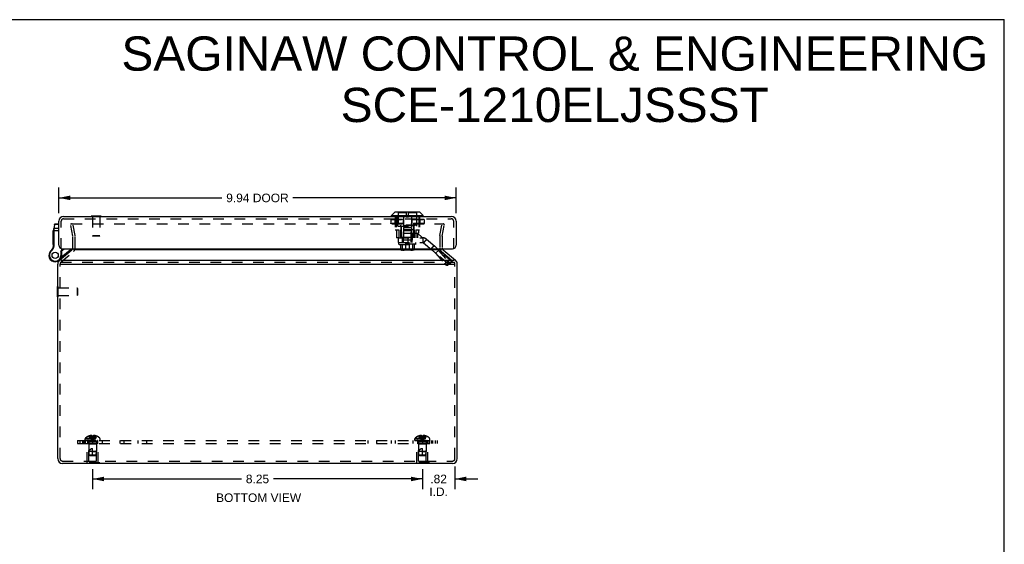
# Model space of a CAD drawing. Header units: inches. Extents: x 0 to 48.6, y 0 to 31.4.
# Tile 11 of 11: x 23.9 to 48.6, y 18.3 to 31.4. Entities that reach past the tile are written whole.
import ezdxf

# ---------------------------------------------------------------- set-up
doc = ezdxf.new("R2010")
doc.units = ezdxf.units.IN
doc.header["$LTSCALE"] = 2.671429
doc.header["$MEASUREMENT"] = 0
doc.linetypes.add('HIDDEN', pattern=[0.2, 0.1, -0.1])
doc.layers.get('0').update_dxf_attribs({"linetype": 'CONTINUOUS'})
for name, color, linetype in [('DEFAULT_2', 8, 'HIDDEN'), ('DIMENSIONS', 7, 'CONTINUOUS'), ('DOOR_ASSEMBLY', 7, 'CONTINUOUS'), ('SUBPANEL', 7, 'CONTINUOUS')]:
    doc.layers.add(name, color=color, linetype=linetype)
doc.styles.get("Standard").update_dxf_attribs({"font": 'arial.ttf'})
doc.dimstyles.new('DIMSTYLE_1', dxfattribs={"dimtxt": 0.214286, "dimasz": 0.285714, "dimexe": 0.09, "dimexo": 0.07, "dimgap": 0.0375, "dimtad": 0, "dimtih": 1, "dimtoh": 1, "dimzin": 4, "dimdsep": 46, "dimtxsty": 'Standard', "dimblk": '_FILLED', "dimblk1": '_FILLED', "dimblk2": '_FILLED', "dimcen": 0.09, "dimazin": 1, "dimtfac": 1, "dimtdec": 3, "dimtofl": 0, "dimtmove": 0, "dimatfit": 3, "dimldrblk": '_FILLED', "dimfxl": 0, "dimtolj": 1, "dimtzin": 4, "dimarcsym": 0})

# ---------------------------------------------------------------- blocks, each defined once
blk = doc.blocks.new('_FILLED')
at = {"color": 0, "linetype": 'ByBlock'}
blk.add_solid([(0, 0), (-1, 0.2), (-1, -0.2)], dxfattribs=at)
blk = doc.blocks.new('*D8')
at = {"layer": 'DIMENSIONS', "color": 2, "linetype": 'Continuous'}
for p, q in [((25.759, 20.178), (25.759, 19.673)), ((34.009, 20.178), (34.009, 19.673)), ((25.759, 19.931), (29.485, 19.931)), ((34.009, 19.931), (30.282, 19.931))]:
    blk.add_line(p, q, dxfattribs=at)
at = {"layer": 'DIMENSIONS', "color": 2, "linetype": 'Continuous', "xscale": 0.2857142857, "yscale": 0.2857142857, "zscale": 0.2857142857, "rotation": 180}
blk.add_blockref('_FILLED', (25.759, 19.931), dxfattribs=at)
at = {"layer": 'DIMENSIONS', "color": 2, "linetype": 'Continuous', "xscale": 0.2857142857, "yscale": 0.2857142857, "zscale": 0.2857142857}
blk.add_blockref('_FILLED', (34.009, 19.931), dxfattribs=at)
at = {"layer": 'DIMENSIONS', "color": 2, "linetype": 'Continuous', "insert": (29.884, 20.038), "char_height": 0.2143, "width": 0.58232, "attachment_point": 2, "line_spacing_factor": 0.9}
blk.add_mtext('8.25', dxfattribs=at)
blk = doc.blocks.new('*D9')
at = {"layer": 'DIMENSIONS', "color": 2, "linetype": 'Continuous'}
for p, q in [((34.824, 20.239), (34.824, 19.673)), ((34.009, 20.178), (34.009, 19.673)), ((34.009, 19.931), (33.437, 19.931)), ((34.824, 19.931), (35.395, 19.931))]:
    blk.add_line(p, q, dxfattribs=at)
at = {"layer": 'DIMENSIONS', "color": 2, "linetype": 'Continuous', "xscale": 0.2857142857, "yscale": 0.2857142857, "zscale": 0.2857142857}
blk.add_blockref('_FILLED', (34.009, 19.931), dxfattribs=at)
at = {"layer": 'DIMENSIONS', "color": 2, "linetype": 'Continuous', "xscale": 0.2857142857, "yscale": 0.2857142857, "zscale": 0.2857142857, "rotation": 180}
blk.add_blockref('_FILLED', (34.824, 19.931), dxfattribs=at)
at = {"layer": 'DIMENSIONS', "color": 2, "linetype": 'Continuous', "insert": (34.416, 20.038), "char_height": 0.2143, "width": 0.46442, "attachment_point": 2, "line_spacing_factor": 0.9}
blk.add_mtext('.82\\PI.D.', dxfattribs=at)
blk = doc.blocks.new('*D13')
at = {"layer": 'DIMENSIONS', "color": 2, "linetype": 'Continuous'}
for p, q in [((24.913, 26.584), (24.913, 27.224)), ((34.853, 26.584), (34.853, 27.224)), ((24.913, 26.967), (28.995, 26.967)), ((34.853, 26.967), (30.771, 26.967))]:
    blk.add_line(p, q, dxfattribs=at)
at = {"layer": 'DIMENSIONS', "color": 2, "linetype": 'Continuous', "xscale": 0.2857142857, "yscale": 0.2857142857, "zscale": 0.2857142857, "rotation": 180}
blk.add_blockref('_FILLED', (24.913, 26.967), dxfattribs=at)
at = {"layer": 'DIMENSIONS', "color": 2, "linetype": 'Continuous', "xscale": 0.2857142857, "yscale": 0.2857142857, "zscale": 0.2857142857}
blk.add_blockref('_FILLED', (34.853, 26.967), dxfattribs=at)
at = {"layer": 'DIMENSIONS', "color": 2, "linetype": 'Continuous', "insert": (29.883, 27.074), "char_height": 0.2143, "width": 1.56213, "attachment_point": 2, "line_spacing_factor": 0.9}
blk.add_mtext('9.94 DOOR', dxfattribs=at)

msp = doc.modelspace()

# ---------------------------------------------------------------- linework, layer by layer
at = {"color": 7, "linetype": 'Continuous'}
for p, q in [((0, 31.429), (48.571, 31.429)), ((48.571, 0), (48.571, 31.429)), ((24.88, 24.49), (24.88, 24.746)), ((24.88, 24.746), (24.884, 24.746)), ((24.88, 24.49), (24.884, 24.49)), ((25.579, 20.315), (25.579, 20.319)), ((25.939, 20.315), (25.579, 20.315)), ((25.669, 20.315), (25.669, 20.319)), ((25.849, 20.315), (25.849, 20.319)), ((25.939, 20.315), (25.939, 20.319)), ((33.829, 20.315), (33.829, 20.319)), ((34.189, 20.315), (33.829, 20.315)), ((33.919, 20.315), (33.919, 20.319)), ((34.099, 20.315), (34.099, 20.319)), ((34.189, 20.315), (34.189, 20.319))]:
    msp.add_line(p, q, dxfattribs=at)
at = {"color": 3, "linetype": 'Continuous'}
for p, q in [((24.927, 25.404), (25.24, 25.667)), ((34.489, 25.667), (25.278, 25.667)), ((34.527, 25.667), (34.841, 25.404)), ((24.965, 25.404), (34.802, 25.404)), ((24.884, 20.439), (24.884, 25.312)), ((24.944, 25.312), (34.824, 25.312)), ((34.884, 20.439), (34.884, 25.312)), ((34.764, 20.319), (25.004, 20.319))]:
    msp.add_line(p, q, dxfattribs=at)
for centre, radius, start, end in [((25.201, 25.713), 0.06, 310, 341.1794), ((34.566, 25.713), 0.06, 198.8206, 230), ((25.004, 25.312), 0.12, 130, 180), ((34.764, 25.312), 0.12, 0, 50), ((25.004, 20.439), 0.12, 180, 270), ((34.764, 20.439), 0.12, 270, 360)]:
    msp.add_arc(centre, radius, start, end, dxfattribs=at)
at = {"layer": 'DEFAULT_2', "color": 8, "linetype": 'HIDDEN'}
for p, q in [((25.267, 26.32), (25.208, 26.309)), ((25.26, 26.012), (25.208, 26.309)), ((25.229, 26.32), (34.538, 26.32)), ((25.32, 26.023), (25.267, 26.32)), ((34.448, 26.023), (34.5, 26.32)), ((34.5, 26.32), (34.559, 26.309)), ((34.507, 26.012), (34.559, 26.309)), ((34.54, 26.32), (34.538, 26.32)), ((25.261, 25.713), (25.261, 26.002)), ((25.321, 25.713), (25.321, 26.002)), ((34.446, 26.002), (34.446, 25.713)), ((34.506, 26.002), (34.506, 25.713)), ((24.965, 25.358), (25.278, 25.621)), ((34.489, 25.621), (34.802, 25.358)), ((24.944, 20.439), (24.944, 25.312)), ((24.965, 25.358), (34.802, 25.358)), ((34.824, 20.439), (34.824, 25.312)), ((24.884, 24.746), (24.898, 24.746)), ((24.898, 24.49), (24.898, 24.746)), ((24.898, 24.712), (25.37, 24.712)), ((25.37, 24.712), (25.37, 24.524)), ((25.38, 24.702), (25.37, 24.712)), ((25.38, 24.702), (25.38, 24.534)), ((24.884, 24.49), (24.898, 24.49)), ((24.898, 24.524), (25.37, 24.524)), ((25.38, 24.534), (25.37, 24.524)), ((25.578, 20.951), (25.939, 20.951)), ((25.659, 21.004), (25.659, 21.003)), ((25.66, 21.004), (25.659, 21.003)), ((25.743, 21.004), (25.66, 21.004)), ((25.69, 21.004), (25.69, 21.014)), ((25.724, 21.004), (25.724, 21.019)), ((25.743, 21.004), (25.743, 21.014)), ((25.743, 21.004), (25.745, 20.981)), ((25.743, 21.004), (25.743, 21.003)), ((25.745, 20.982), (25.748, 20.96)), ((25.748, 20.96), (25.75, 20.939)), ((25.769, 21.004), (25.764, 21.004)), ((25.769, 21.004), (25.774, 21.003)), ((25.774, 21.004), (25.772, 20.981)), ((25.774, 21.014), (25.774, 21.004)), ((25.774, 21.004), (25.774, 21.003)), ((25.857, 21.004), (25.774, 21.004)), ((25.794, 21.004), (25.794, 21.019)), ((25.827, 21.004), (25.827, 21.014)), ((25.857, 21.004), (25.858, 21.003)), ((25.858, 21.004), (25.858, 21.003)), ((33.828, 20.951), (34.189, 20.951)), ((33.909, 21.004), (33.909, 21.003)), ((33.91, 21.004), (33.909, 21.003)), ((33.993, 21.004), (33.91, 21.004)), ((33.94, 21.004), (33.94, 21.014)), ((33.974, 21.004), (33.974, 21.019)), ((33.993, 21.004), (33.993, 21.014)), ((33.993, 21.004), (33.995, 20.981)), ((33.993, 21.004), (33.993, 21.003)), ((33.995, 20.982), (33.998, 20.96)), ((33.998, 20.96), (34, 20.939)), ((34.024, 21.004), (34.022, 20.981)), ((34.024, 21.014), (34.024, 21.004)), ((34.107, 21.004), (34.024, 21.004)), ((34.024, 21.004), (34.024, 21.003)), ((34.044, 21.004), (34.044, 21.019)), ((34.077, 21.004), (34.077, 21.014)), ((34.108, 21.003), (34.107, 21.004)), ((34.108, 21.004), (34.108, 21.003)), ((25.572, 20.89), (25.572, 20.937)), ((25.572, 20.937), (25.945, 20.937)), ((25.572, 20.89), (25.945, 20.89)), ((25.619, 20.336), (25.619, 20.815)), ((25.899, 20.815), (25.619, 20.815)), ((25.664, 20.805), (25.654, 20.815)), ((25.664, 20.378), (25.664, 20.805)), ((25.854, 20.805), (25.664, 20.805)), ((25.665, 20.862), (25.665, 20.615)), ((25.853, 20.862), (25.665, 20.862)), ((25.75, 20.939), (25.753, 20.919)), ((25.853, 20.862), (25.853, 20.615)), ((25.854, 20.805), (25.864, 20.815)), ((25.854, 20.378), (25.854, 20.805)), ((25.899, 20.336), (25.899, 20.815)), ((25.945, 20.89), (25.945, 20.937)), ((33.822, 20.937), (34.195, 20.937)), ((33.822, 20.89), (33.822, 20.937)), ((33.822, 20.89), (34.195, 20.89)), ((34.149, 20.815), (33.869, 20.815)), ((33.869, 20.336), (33.869, 20.815)), ((33.914, 20.805), (33.904, 20.815)), ((34.104, 20.805), (33.914, 20.805)), ((33.914, 20.378), (33.914, 20.805)), ((34.103, 20.862), (33.915, 20.862)), ((33.915, 20.862), (33.915, 20.615)), ((34, 20.939), (34.003, 20.919)), ((34.103, 20.862), (34.103, 20.615)), ((34.104, 20.805), (34.114, 20.815)), ((34.104, 20.378), (34.104, 20.805)), ((34.149, 20.336), (34.149, 20.815)), ((34.195, 20.89), (34.195, 20.937)), ((25.674, 20.525), (25.665, 20.615)), ((25.853, 20.615), (25.665, 20.615)), ((25.685, 20.515), (25.674, 20.525)), ((25.844, 20.525), (25.674, 20.525)), ((25.685, 20.515), (25.833, 20.515)), ((25.759, 20.515), (25.759, 20.695)), ((25.759, 20.615), (25.853, 20.615)), ((25.833, 20.515), (25.844, 20.525)), ((25.844, 20.525), (25.853, 20.615)), ((34.103, 20.615), (33.915, 20.615)), ((33.924, 20.525), (33.915, 20.615)), ((34.094, 20.525), (33.924, 20.525)), ((33.935, 20.515), (33.924, 20.525)), ((33.935, 20.515), (34.083, 20.515)), ((34.009, 20.515), (34.009, 20.695)), ((34.009, 20.615), (34.103, 20.615)), ((34.083, 20.515), (34.094, 20.525)), ((34.094, 20.525), (34.103, 20.615)), ((25.004, 20.379), (34.764, 20.379)), ((25.579, 20.319), (25.579, 20.336)), ((25.939, 20.336), (25.579, 20.336)), ((25.664, 20.378), (25.854, 20.378)), ((25.669, 20.319), (25.669, 20.336)), ((25.849, 20.319), (25.849, 20.336)), ((25.939, 20.319), (25.939, 20.336)), ((34.189, 20.336), (33.829, 20.336)), ((33.829, 20.319), (33.829, 20.336)), ((33.914, 20.378), (34.104, 20.378)), ((33.919, 20.319), (33.919, 20.336)), ((34.099, 20.319), (34.099, 20.336)), ((34.189, 20.319), (34.189, 20.336))]:
    msp.add_line(p, q, dxfattribs=at)
for points in [[(25.216, 26.311), (25.215, 26.31), (25.215, 26.309), (25.214, 26.308), (25.214, 26.306), (25.214, 26.305)], [(25.214, 26.305), (25.214, 26.304), (25.214, 26.302)], [(25.229, 26.32), (25.228, 26.32), (25.227, 26.319), (25.225, 26.319), (25.224, 26.319), (25.223, 26.318), (25.222, 26.318), (25.221, 26.317), (25.22, 26.316), (25.219, 26.315), (25.218, 26.314), (25.217, 26.313), (25.216, 26.312), (25.216, 26.311)], [(34.55, 26.314), (34.549, 26.315), (34.548, 26.316), (34.547, 26.317), (34.546, 26.318), (34.545, 26.318), (34.543, 26.319), (34.542, 26.319), (34.541, 26.319), (34.54, 26.32)], [(34.55, 26.314), (34.55, 26.313), (34.551, 26.312), (34.552, 26.311), (34.552, 26.31), (34.553, 26.309), (34.553, 26.308), (34.553, 26.306), (34.553, 26.305)], [(34.553, 26.305), (34.553, 26.304), (34.553, 26.302)], [(25.659, 21.003), (25.673, 20.981), (25.688, 20.96), (25.704, 20.939), (25.721, 20.919), (25.739, 20.899), (25.759, 20.88)], [(25.724, 21.019), (25.72, 21.018), (25.716, 21.018), (25.712, 21.018), (25.708, 21.017), (25.703, 21.016), (25.699, 21.016), (25.695, 21.015), (25.69, 21.014)], [(25.69, 21.004), (25.7, 20.982), (25.71, 20.96), (25.721, 20.939), (25.733, 20.919), (25.745, 20.899), (25.759, 20.88)], [(25.743, 21.014), (25.741, 21.015), (25.738, 21.016), (25.736, 21.016), (25.733, 21.017), (25.731, 21.018), (25.729, 21.018), (25.726, 21.018), (25.724, 21.019)], [(25.724, 21.004), (25.729, 20.982), (25.734, 20.96), (25.739, 20.939), (25.745, 20.919), (25.752, 20.899), (25.759, 20.88)], [(25.754, 21.004), (25.748, 21.004), (25.743, 21.003)], [(25.754, 21.004), (25.759, 21.004), (25.764, 21.004)], [(25.794, 21.004), (25.789, 20.982), (25.784, 20.96), (25.778, 20.939), (25.772, 20.919), (25.766, 20.899), (25.759, 20.88)], [(25.827, 21.004), (25.818, 20.982), (25.808, 20.96), (25.797, 20.939), (25.785, 20.919), (25.772, 20.899), (25.759, 20.88)], [(25.858, 21.003), (25.844, 20.981), (25.829, 20.96), (25.813, 20.939), (25.796, 20.919), (25.778, 20.899), (25.759, 20.88)], [(25.772, 20.982), (25.77, 20.96), (25.767, 20.939), (25.765, 20.919), (25.762, 20.899), (25.759, 20.88)], [(25.77, 20.96), (25.767, 20.939), (25.765, 20.919), (25.762, 20.899), (25.759, 20.88)], [(25.794, 21.019), (25.791, 21.018), (25.789, 21.018), (25.786, 21.018), (25.784, 21.017), (25.781, 21.016), (25.779, 21.016), (25.777, 21.015), (25.774, 21.014)], [(25.827, 21.014), (25.823, 21.015), (25.818, 21.016), (25.814, 21.016), (25.81, 21.017), (25.806, 21.018), (25.802, 21.018), (25.798, 21.018), (25.794, 21.019)], [(33.909, 21.003), (33.923, 20.981), (33.938, 20.96), (33.954, 20.939), (33.971, 20.919), (33.989, 20.899), (34.009, 20.88)], [(33.974, 21.019), (33.97, 21.018), (33.966, 21.018), (33.962, 21.018), (33.958, 21.017), (33.953, 21.016), (33.949, 21.016), (33.945, 21.015), (33.94, 21.014)], [(33.94, 21.004), (33.95, 20.982), (33.96, 20.96), (33.971, 20.939), (33.983, 20.919), (33.995, 20.899), (34.009, 20.88)], [(33.993, 21.014), (33.991, 21.015), (33.988, 21.016), (33.986, 21.016), (33.983, 21.017), (33.981, 21.018), (33.979, 21.018), (33.976, 21.018), (33.974, 21.019)], [(33.974, 21.004), (33.979, 20.982), (33.984, 20.96), (33.989, 20.939), (33.995, 20.919), (34.002, 20.899), (34.009, 20.88)], [(34.024, 21.003), (34.019, 21.004), (34.014, 21.004), (34.009, 21.004), (34.004, 21.004), (33.998, 21.004), (33.993, 21.003)], [(34.044, 21.004), (34.039, 20.982), (34.034, 20.96), (34.028, 20.939), (34.022, 20.919), (34.016, 20.899), (34.009, 20.88)], [(34.077, 21.004), (34.068, 20.982), (34.058, 20.96), (34.047, 20.939), (34.035, 20.919), (34.022, 20.899), (34.009, 20.88)], [(34.108, 21.003), (34.094, 20.981), (34.079, 20.96), (34.063, 20.939), (34.046, 20.919), (34.028, 20.899), (34.009, 20.88)], [(34.022, 20.982), (34.02, 20.96), (34.017, 20.939), (34.015, 20.919), (34.012, 20.899), (34.009, 20.88)], [(34.02, 20.96), (34.017, 20.939), (34.015, 20.919), (34.012, 20.899), (34.009, 20.88)], [(34.044, 21.019), (34.041, 21.018), (34.039, 21.018), (34.036, 21.018), (34.034, 21.017), (34.031, 21.016), (34.029, 21.016), (34.027, 21.015), (34.024, 21.014)], [(34.077, 21.014), (34.073, 21.015), (34.068, 21.016), (34.064, 21.016), (34.06, 21.017), (34.056, 21.018), (34.052, 21.018), (34.048, 21.018), (34.044, 21.019)], [(25.753, 20.919), (25.756, 20.899), (25.759, 20.88)], [(25.753, 20.919), (25.756, 20.899), (25.759, 20.88)], [(34.003, 20.919), (34.006, 20.899), (34.009, 20.88)], [(34.003, 20.919), (34.006, 20.899), (34.009, 20.88)], [(25.674, 20.525), (25.673, 20.537), (25.672, 20.548), (25.672, 20.56), (25.672, 20.572), (25.672, 20.583), (25.672, 20.595), (25.673, 20.605), (25.675, 20.615)], [(25.674, 20.525), (25.677, 20.523), (25.682, 20.518)], [(25.675, 20.615), (25.677, 20.623), (25.679, 20.63), (25.682, 20.636), (25.684, 20.642), (25.687, 20.648), (25.69, 20.653), (25.693, 20.658), (25.696, 20.662), (25.699, 20.666), (25.702, 20.669), (25.705, 20.673), (25.708, 20.676), (25.712, 20.678), (25.715, 20.681), (25.718, 20.683), (25.721, 20.685), (25.724, 20.687), (25.728, 20.689), (25.731, 20.69), (25.735, 20.691), (25.739, 20.693), (25.743, 20.694), (25.747, 20.694), (25.751, 20.695), (25.755, 20.695), (25.759, 20.695)], [(33.924, 20.525), (33.923, 20.537), (33.922, 20.548), (33.922, 20.56), (33.922, 20.572), (33.922, 20.583), (33.922, 20.595), (33.923, 20.605), (33.925, 20.615)], [(33.924, 20.525), (33.927, 20.523), (33.932, 20.518)], [(33.925, 20.615), (33.927, 20.623), (33.929, 20.63), (33.932, 20.636), (33.934, 20.642), (33.937, 20.648), (33.94, 20.653), (33.943, 20.658), (33.946, 20.662), (33.949, 20.666), (33.952, 20.669), (33.955, 20.673), (33.958, 20.676), (33.962, 20.678), (33.965, 20.681), (33.968, 20.683), (33.971, 20.685), (33.974, 20.687), (33.978, 20.689), (33.981, 20.69), (33.985, 20.691), (33.989, 20.693), (33.993, 20.694), (33.997, 20.694), (34.001, 20.695), (34.005, 20.695), (34.009, 20.695)]]:
    msp.add_lwpolyline(points, dxfattribs=at)
for centre, radius, start, end in [((25.201, 26.002), 0.06, 0, 10), ((25.201, 26.002), 0.12, 0, 10), ((34.566, 26.002), 0.12, 170, 180), ((34.566, 26.002), 0.06, 170, 180), ((25.201, 25.713), 0.06, 341.1794, 360), ((25.201, 25.713), 0.12, 310, 360), ((34.566, 25.713), 0.12, 180, 230), ((34.566, 25.713), 0.06, 180, 198.8206), ((25.004, 25.312), 0.06, 130, 180), ((34.764, 25.312), 0.06, 0, 50), ((25.592, 20.937), 0.02, 133.5138, 180), ((25.759, 20.762), 0.262, 112.3357, 133.5138), ((25.759, 20.762), 0.261, 105.1941, 112.0894), ((25.759, 20.762), 0.261, 67.9106, 74.8059), ((25.759, 20.762), 0.262, 46.4862, 67.6643), ((25.925, 20.937), 0.02, 0, 46.4862), ((33.842, 20.937), 0.02, 133.5138, 180), ((34.009, 20.762), 0.262, 112.3357, 133.5138), ((34.009, 20.762), 0.261, 105.1941, 112.0894), ((34.009, 20.762), 0.261, 67.9106, 74.8059), ((34.009, 20.762), 0.262, 46.4862, 67.6643), ((34.175, 20.937), 0.02, 0, 46.4862), ((25.637, 20.862), 0.0282, 0, 90), ((25.881, 20.862), 0.0282, 90, 180), ((33.887, 20.862), 0.0282, 0, 90), ((34.131, 20.862), 0.0282, 90, 180), ((25.004, 20.439), 0.06, 180, 270), ((34.764, 20.439), 0.06, 270, 360)]:
    msp.add_arc(centre, radius, start, end, dxfattribs=at)
at = {"layer": 'DOOR_ASSEMBLY', "color": 7, "linetype": 'Continuous'}
for p, q in [((33.941, 26.611), (33.329, 26.611)), ((25.72, 26.508), (25.72, 26.504)), ((25.976, 26.508), (25.72, 26.508)), ((25.976, 26.508), (25.976, 26.504)), ((33.241, 26.526), (33.324, 26.609)), ((33.241, 26.526), (34.029, 26.526)), ((33.241, 26.507), (33.241, 26.526)), ((34.029, 26.507), (33.241, 26.507)), ((33.946, 26.609), (33.324, 26.609)), ((34.029, 26.526), (33.946, 26.609)), ((34.029, 26.507), (34.029, 26.526)), ((24.773, 25.803), (24.773, 26.143)), ((24.783, 26.143), (24.773, 26.143)), ((24.783, 26.143), (24.773, 26.143)), ((24.783, 26.134), (24.773, 26.134)), ((24.783, 25.784), (24.783, 26.16)), ((24.783, 26.148), (24.913, 26.148)), ((24.802, 26.301), (24.784, 26.178)), ((24.792, 26.163), (24.793, 26.163)), ((24.793, 26.163), (24.793, 26.163)), ((24.793, 26.163), (24.794, 26.163)), ((24.794, 26.163), (24.795, 26.163)), ((24.794, 26.163), (24.794, 26.163)), ((24.794, 26.163), (24.794, 26.163)), ((24.795, 26.163), (24.795, 26.163)), ((24.795, 26.163), (24.796, 26.163)), ((24.796, 26.174), (24.797, 26.175)), ((24.796, 26.173), (24.796, 26.174)), ((24.796, 26.172), (24.796, 26.173)), ((24.796, 26.17), (24.796, 26.172)), ((24.796, 26.169), (24.796, 26.17)), ((24.796, 26.168), (24.796, 26.169)), ((24.796, 26.167), (24.796, 26.168)), ((24.796, 26.165), (24.796, 26.167)), ((24.796, 26.164), (24.796, 26.165)), ((24.796, 25.784), (24.796, 26.164)), ((24.796, 26.163), (24.796, 26.163)), ((24.797, 26.182), (24.8, 26.204)), ((24.797, 26.181), (24.797, 26.182)), ((24.797, 26.18), (24.797, 26.181)), ((24.797, 26.179), (24.797, 26.18)), ((24.797, 26.178), (24.797, 26.179)), ((24.797, 26.176), (24.797, 26.178)), ((24.797, 26.175), (24.797, 26.176)), ((24.8, 26.204), (24.814, 26.305)), ((24.913, 26.204), (24.8, 26.204)), ((24.802, 26.301), (24.802, 26.301)), ((24.814, 26.305), (24.814, 26.312)), ((24.913, 26.312), (24.814, 26.312)), ((24.913, 26.305), (24.814, 26.305)), ((24.783, 26.084), (24.773, 26.084)), ((24.783, 26.075), (24.773, 26.075)), ((24.783, 26.067), (24.773, 26.067)), ((24.783, 26.015), (24.773, 26.015)), ((24.783, 26.007), (24.773, 26.007)), ((24.783, 25.998), (24.773, 25.998)), ((24.783, 25.951), (24.773, 25.951)), ((24.783, 25.943), (24.773, 25.943)), ((24.783, 25.934), (24.773, 25.934)), ((24.783, 25.88), (24.773, 25.88)), ((24.783, 25.871), (24.773, 25.871)), ((24.715, 25.644), (24.723, 25.634)), ((24.783, 25.863), (24.773, 25.863)), ((24.783, 25.811), (24.773, 25.811)), ((24.783, 25.803), (24.773, 25.803)), ((24.782, 25.764), (24.795, 25.762)), ((24.783, 25.784), (24.796, 25.784)), ((24.965, 25.627), (25, 25.694)), ((24.965, 25.627), (24.965, 25.528)), ((24.978, 25.623), (24.965, 25.627)), ((24.971, 25.481), (25.197, 25.67)), ((24.978, 25.623), (25.015, 25.694)), ((25.197, 25.67), (25.216, 25.647)), ((24.685, 25.608), (24.685, 25.608)), ((24.685, 25.608), (24.696, 25.601)), ((24.685, 25.608), (24.696, 25.601)), ((24.696, 25.601), (24.696, 25.601)), ((24.878, 25.382), (24.879, 25.382)), ((24.945, 25.432), (24.951, 25.425)), ((24.978, 25.528), (24.965, 25.528)), ((24.978, 25.623), (24.978, 25.528))]:
    msp.add_line(p, q, dxfattribs=at)
at = {"layer": 'DOOR_ASSEMBLY', "color": 8, "linetype": 'HIDDEN'}
for p, q in [((33.398, 26.256), (33.398, 26.611)), ((33.605, 26.611), (33.605, 26.494)), ((33.665, 26.494), (33.665, 26.611)), ((33.873, 26.256), (33.873, 26.611)), ((24.973, 25.694), (24.973, 26.384)), ((25.033, 26.444), (34.733, 26.444)), ((25.72, 26.504), (25.72, 26.49)), ((25.976, 26.49), (25.72, 26.49)), ((25.754, 26.49), (25.754, 26.018)), ((25.942, 26.49), (25.942, 26.018)), ((25.976, 26.504), (25.976, 26.49)), ((33.218, 26.426), (34.052, 26.426)), ((33.218, 26.426), (33.218, 26.322)), ((33.219, 26.426), (33.219, 26.322)), ((33.219, 26.426), (33.219, 26.322)), ((34.049, 26.429), (33.221, 26.429)), ((33.32, 26.426), (33.32, 26.322)), ((33.333, 26.504), (33.333, 26.168)), ((33.335, 26.426), (33.335, 26.322)), ((33.337, 26.426), (33.337, 26.322)), ((33.351, 26.504), (33.351, 26.168)), ((33.605, 26.589), (33.405, 26.589)), ((33.405, 26.589), (33.405, 26.282)), ((33.526, 26.426), (33.526, 26.322)), ((33.529, 26.426), (33.529, 26.322)), ((33.535, 26.504), (33.535, 26.168)), ((33.605, 26.494), (33.665, 26.494)), ((33.865, 26.589), (33.665, 26.589)), ((33.736, 26.504), (33.736, 26.168)), ((33.741, 26.426), (33.741, 26.322)), ((33.744, 26.426), (33.744, 26.322)), ((33.865, 26.589), (33.865, 26.282)), ((33.92, 26.504), (33.92, 26.168)), ((33.934, 26.426), (33.934, 26.322)), ((33.935, 26.426), (33.935, 26.322)), ((33.937, 26.504), (33.937, 26.168)), ((33.95, 26.426), (33.95, 26.322)), ((34.051, 26.426), (34.051, 26.322)), ((34.052, 26.426), (34.052, 26.322)), ((34.052, 26.426), (34.052, 26.322)), ((34.793, 25.694), (34.793, 26.384)), ((34.052, 26.322), (33.218, 26.322)), ((34.049, 26.32), (33.221, 26.32)), ((33.333, 26.168), (33.421, 26.168)), ((33.361, 26.168), (33.361, 25.968)), ((33.398, 26.256), (33.873, 26.256)), ((33.865, 26.282), (33.405, 26.282)), ((33.421, 26.168), (33.421, 25.968)), ((33.46, 26.282), (33.46, 26.266)), ((33.81, 26.266), (33.46, 26.266)), ((33.806, 26.168), (33.465, 26.168)), ((33.465, 26.168), (33.465, 25.968)), ((33.472, 26.256), (33.472, 25.968)), ((33.48, 26.266), (33.48, 25.976)), ((33.735, 26.219), (33.535, 26.219)), ((33.535, 26.219), (33.535, 25.911)), ((33.54, 26.148), (33.73, 26.148)), ((33.54, 25.848), (33.54, 26.148)), ((33.73, 25.848), (33.73, 26.148)), ((33.735, 26.219), (33.735, 25.911)), ((33.79, 26.266), (33.79, 25.976)), ((33.798, 26.256), (33.798, 26.087)), ((33.806, 26.168), (33.806, 25.968)), ((33.81, 26.282), (33.81, 26.266)), ((33.85, 26.168), (33.937, 26.168)), ((33.85, 26.168), (33.85, 25.968)), ((33.909, 26.168), (33.909, 26.087)), ((25.764, 26.008), (25.754, 26.018)), ((25.942, 26.018), (25.754, 26.018)), ((25.932, 26.008), (25.764, 26.008)), ((25.932, 26.008), (25.942, 26.018)), ((33.415, 25.968), (33.361, 25.968)), ((33.415, 25.968), (34.018, 25.968)), ((33.415, 25.85), (33.415, 25.968)), ((33.518, 25.976), (33.48, 25.976)), ((33.515, 25.85), (33.515, 25.968)), ((33.518, 25.976), (33.518, 25.911)), ((33.752, 25.911), (33.518, 25.911)), ((33.737, 25.976), (33.533, 25.976)), ((33.533, 25.976), (33.533, 25.911)), ((33.535, 26.087), (33.909, 26.087)), ((33.535, 26.087), (33.535, 25.968)), ((33.651, 25.85), (33.651, 25.968)), ((33.737, 25.976), (33.737, 25.911)), ((33.79, 25.976), (33.752, 25.976)), ((33.752, 25.976), (33.752, 25.911)), ((33.755, 25.85), (33.755, 25.968)), ((33.763, 26.087), (33.763, 25.968)), ((33.809, 26.086), (33.887, 26.086)), ((33.809, 25.968), (33.809, 26.086)), ((34.006, 25.976), (33.887, 26.086)), ((33.89, 26.087), (33.89, 25.968)), ((34.006, 25.968), (34.006, 25.976)), ((34.018, 25.968), (34.018, 25.85)), ((34.115, 25.933), (34.039, 25.842)), ((34.115, 25.933), (34.755, 25.396)), ((33.415, 25.85), (34.018, 25.85)), ((33.42, 25.848), (33.85, 25.848)), ((33.42, 25.811), (33.42, 25.848)), ((33.85, 25.811), (33.42, 25.811)), ((33.43, 25.802), (33.42, 25.811)), ((33.43, 25.802), (33.84, 25.802)), ((33.464, 25.802), (33.464, 25.672)), ((33.807, 25.672), (33.464, 25.672)), ((33.796, 25.662), (33.475, 25.662)), ((33.494, 25.672), (33.494, 25.666)), ((33.494, 25.666), (33.776, 25.666)), ((33.769, 25.673), (33.501, 25.673)), ((33.501, 25.673), (33.501, 25.672)), ((33.504, 25.802), (33.504, 25.672)), ((33.762, 25.674), (33.508, 25.674)), ((33.508, 25.674), (33.508, 25.673)), ((33.754, 25.675), (33.516, 25.675)), ((33.516, 25.675), (33.516, 25.674)), ((33.591, 25.802), (33.591, 25.672)), ((33.679, 25.802), (33.679, 25.672)), ((33.754, 25.675), (33.754, 25.674)), ((33.755, 25.662), (33.755, 25.662)), ((33.762, 25.674), (33.762, 25.673)), ((33.766, 25.802), (33.766, 25.672)), ((33.769, 25.673), (33.769, 25.672)), ((33.776, 25.672), (33.776, 25.666)), ((33.807, 25.802), (33.807, 25.672)), ((33.84, 25.802), (33.85, 25.811)), ((33.85, 25.811), (33.85, 25.848)), ((34.039, 25.842), (34.679, 25.305)), ((34.228, 25.683), (34.304, 25.774)), ((34.335, 25.585), (34.416, 25.653)), ((34.749, 25.373), (34.416, 25.653)), ((34.416, 25.653), (34.649, 25.383)), ((34.668, 25.305), (34.335, 25.585)), ((34.335, 25.585), (34.567, 25.316)), ((34.567, 25.316), (34.649, 25.383)), ((34.679, 25.305), (34.755, 25.396)), ((34.642, 25.28), (34.724, 25.347)), ((34.643, 25.281), (34.725, 25.348)), ((34.668, 25.305), (34.643, 25.281)), ((34.668, 25.305), (34.749, 25.373)), ((34.749, 25.373), (34.725, 25.348)), ((34.751, 25.375), (34.749, 25.373)), ((34.75, 25.375), (34.751, 25.377))]:
    msp.add_line(p, q, dxfattribs=at)
at = {"layer": 'DOOR_ASSEMBLY', "color": 3, "linetype": 'Continuous'}
for p, q in [((24.913, 25.784), (24.913, 26.384)), ((25.033, 26.504), (34.733, 26.504)), ((34.853, 26.384), (34.853, 25.784)), ((25.003, 25.694), (34.763, 25.694))]:
    msp.add_line(p, q, dxfattribs=at)
at = {"layer": 'DOOR_ASSEMBLY', "color": 8, "linetype": 'HIDDEN'}
for points in [[(33.218, 26.426), (33.219, 26.427), (33.219, 26.427), (33.219, 26.428), (33.219, 26.428), (33.22, 26.428), (33.22, 26.429), (33.221, 26.429), (33.221, 26.429)], [(33.221, 26.429), (33.22, 26.429), (33.22, 26.428), (33.219, 26.428), (33.219, 26.428), (33.219, 26.427), (33.219, 26.427), (33.219, 26.426)], [(33.221, 26.429), (33.221, 26.429), (33.22, 26.429), (33.22, 26.428), (33.22, 26.428), (33.22, 26.428), (33.219, 26.427), (33.219, 26.427), (33.219, 26.426)], [(33.338, 26.429), (33.337, 26.429), (33.337, 26.429), (33.336, 26.428), (33.336, 26.428), (33.335, 26.428), (33.335, 26.427), (33.335, 26.427), (33.335, 26.426)], [(33.338, 26.429), (33.337, 26.429), (33.337, 26.429), (33.337, 26.428), (33.337, 26.428), (33.337, 26.428), (33.337, 26.427), (33.337, 26.427), (33.337, 26.426)], [(33.528, 26.429), (33.528, 26.429), (33.528, 26.429), (33.527, 26.428), (33.527, 26.428), (33.527, 26.428), (33.527, 26.427), (33.526, 26.427), (33.526, 26.426)], [(33.528, 26.429), (33.528, 26.429), (33.529, 26.429), (33.529, 26.428), (33.529, 26.428), (33.529, 26.428), (33.529, 26.427), (33.529, 26.427), (33.529, 26.426)], [(33.742, 26.429), (33.742, 26.429), (33.742, 26.429), (33.742, 26.428), (33.741, 26.428), (33.741, 26.428), (33.741, 26.427), (33.741, 26.427), (33.741, 26.426)], [(33.742, 26.429), (33.742, 26.429), (33.743, 26.429), (33.743, 26.428), (33.743, 26.428), (33.744, 26.428), (33.744, 26.427), (33.744, 26.427), (33.744, 26.426)], [(33.933, 26.429), (33.933, 26.429), (33.934, 26.429), (33.934, 26.428), (33.935, 26.428), (33.935, 26.428), (33.935, 26.427), (33.935, 26.427), (33.935, 26.426)], [(33.933, 26.429), (33.933, 26.429), (33.933, 26.429), (33.933, 26.428), (33.933, 26.428), (33.933, 26.428), (33.933, 26.427), (33.933, 26.427), (33.934, 26.426)], [(34.049, 26.429), (34.049, 26.429), (34.05, 26.429), (34.05, 26.428), (34.05, 26.428), (34.051, 26.428), (34.051, 26.427), (34.051, 26.427), (34.051, 26.426)], [(34.052, 26.426), (34.052, 26.427), (34.052, 26.427), (34.051, 26.428), (34.051, 26.428), (34.051, 26.428), (34.05, 26.429), (34.05, 26.429), (34.049, 26.429)], [(34.05, 26.429), (34.05, 26.429), (34.051, 26.428), (34.051, 26.428), (34.051, 26.428), (34.052, 26.427), (34.052, 26.427), (34.052, 26.426)], [(33.218, 26.322), (33.219, 26.322), (33.219, 26.321), (33.219, 26.321), (33.219, 26.32), (33.22, 26.32), (33.22, 26.32), (33.221, 26.32), (33.221, 26.32)], [(33.221, 26.32), (33.221, 26.32), (33.22, 26.32), (33.22, 26.32), (33.22, 26.32), (33.22, 26.321), (33.219, 26.321), (33.219, 26.322), (33.219, 26.322)], [(33.221, 26.32), (33.22, 26.32), (33.22, 26.32), (33.219, 26.32), (33.219, 26.321), (33.219, 26.321), (33.219, 26.322), (33.219, 26.322)], [(33.338, 26.32), (33.337, 26.32), (33.337, 26.32), (33.336, 26.32), (33.336, 26.32), (33.335, 26.321), (33.335, 26.321), (33.335, 26.322), (33.335, 26.322)], [(33.338, 26.32), (33.337, 26.32), (33.337, 26.32), (33.337, 26.32), (33.337, 26.32), (33.337, 26.321), (33.337, 26.321), (33.337, 26.322), (33.337, 26.322)], [(33.528, 26.32), (33.528, 26.32), (33.528, 26.32), (33.527, 26.32), (33.527, 26.32), (33.527, 26.321), (33.527, 26.321), (33.526, 26.322), (33.526, 26.322)], [(33.528, 26.32), (33.528, 26.32), (33.529, 26.32), (33.529, 26.32), (33.529, 26.32), (33.529, 26.321), (33.529, 26.321), (33.529, 26.322), (33.529, 26.322)], [(33.742, 26.32), (33.742, 26.32), (33.742, 26.32), (33.742, 26.32), (33.741, 26.32), (33.741, 26.321), (33.741, 26.321), (33.741, 26.322), (33.741, 26.322)], [(33.742, 26.32), (33.742, 26.32), (33.743, 26.32), (33.743, 26.32), (33.743, 26.32), (33.744, 26.321), (33.744, 26.321), (33.744, 26.322), (33.744, 26.322)], [(33.933, 26.32), (33.933, 26.32), (33.933, 26.32), (33.933, 26.32), (33.933, 26.32), (33.933, 26.321), (33.933, 26.321), (33.933, 26.322), (33.934, 26.322)], [(33.933, 26.32), (33.933, 26.32), (33.934, 26.32), (33.934, 26.32), (33.935, 26.32), (33.935, 26.321), (33.935, 26.321), (33.935, 26.322), (33.935, 26.322)], [(34.049, 26.32), (34.049, 26.32), (34.05, 26.32), (34.05, 26.32), (34.05, 26.32), (34.051, 26.321), (34.051, 26.321), (34.051, 26.322), (34.051, 26.322)], [(34.049, 26.32), (34.05, 26.32), (34.05, 26.32), (34.051, 26.32), (34.051, 26.321), (34.051, 26.321), (34.052, 26.321), (34.052, 26.322), (34.052, 26.322)], [(34.05, 26.32), (34.05, 26.32), (34.051, 26.32), (34.051, 26.32), (34.051, 26.321), (34.052, 26.321), (34.052, 26.322), (34.052, 26.322)], [(33.475, 25.662), (33.473, 25.662), (33.472, 25.662), (33.471, 25.662), (33.469, 25.663), (33.468, 25.664), (33.467, 25.664), (33.466, 25.665), (33.465, 25.666), (33.465, 25.668), (33.464, 25.669), (33.464, 25.67), (33.464, 25.672)], [(33.512, 25.662), (33.511, 25.662), (33.51, 25.662), (33.509, 25.662), (33.508, 25.663), (33.507, 25.664), (33.507, 25.664), (33.506, 25.665), (33.505, 25.666), (33.505, 25.668), (33.504, 25.669), (33.504, 25.67), (33.504, 25.672)], [(33.515, 25.662), (33.516, 25.662), (33.516, 25.662), (33.517, 25.662), (33.517, 25.663), (33.518, 25.664), (33.518, 25.664), (33.518, 25.665), (33.518, 25.666)], [(33.515, 25.662), (33.516, 25.662), (33.517, 25.662), (33.519, 25.662), (33.52, 25.662), (33.521, 25.662), (33.523, 25.662), (33.525, 25.662), (33.527, 25.663), (33.529, 25.663), (33.531, 25.663), (33.534, 25.663), (33.536, 25.663), (33.538, 25.662), (33.541, 25.662), (33.545, 25.662)], [(33.515, 25.662), (33.521, 25.662), (33.527, 25.662), (33.534, 25.662), (33.541, 25.662), (33.548, 25.662), (33.554, 25.662)], [(33.518, 25.666), (33.52, 25.666), (33.521, 25.666), (33.522, 25.666), (33.524, 25.666)], [(33.524, 25.666), (33.527, 25.666), (33.529, 25.666), (33.531, 25.666), (33.533, 25.666), (33.535, 25.666), (33.538, 25.666), (33.54, 25.666), (33.542, 25.666), (33.544, 25.666), (33.547, 25.666), (33.549, 25.666), (33.551, 25.666), (33.552, 25.666), (33.554, 25.666), (33.556, 25.666)], [(33.545, 25.662), (33.548, 25.662), (33.55, 25.662), (33.552, 25.662), (33.554, 25.662)], [(33.554, 25.662), (33.554, 25.662), (33.555, 25.662), (33.555, 25.662), (33.555, 25.663), (33.556, 25.664), (33.556, 25.664), (33.556, 25.665), (33.556, 25.666)], [(33.594, 25.662), (33.594, 25.662), (33.593, 25.662), (33.593, 25.662), (33.593, 25.663), (33.592, 25.664), (33.592, 25.664), (33.592, 25.665), (33.591, 25.666), (33.591, 25.668), (33.591, 25.669), (33.591, 25.67), (33.591, 25.672)], [(33.676, 25.662), (33.677, 25.662), (33.677, 25.662), (33.677, 25.662), (33.678, 25.663), (33.678, 25.664), (33.678, 25.664), (33.679, 25.665), (33.679, 25.666), (33.679, 25.668), (33.679, 25.669), (33.679, 25.67), (33.679, 25.672)], [(33.726, 25.666), (33.722, 25.666), (33.72, 25.666), (33.718, 25.666), (33.716, 25.666), (33.714, 25.666)], [(33.717, 25.662), (33.716, 25.662), (33.716, 25.662), (33.715, 25.662), (33.715, 25.663), (33.715, 25.664), (33.715, 25.664), (33.714, 25.665), (33.714, 25.666)], [(33.729, 25.662), (33.725, 25.662), (33.723, 25.662), (33.721, 25.662), (33.719, 25.662), (33.717, 25.662)], [(33.717, 25.662), (33.723, 25.662), (33.73, 25.662), (33.736, 25.662), (33.743, 25.662), (33.75, 25.662), (33.755, 25.662)], [(33.743, 25.666), (33.741, 25.666), (33.739, 25.666), (33.737, 25.666), (33.735, 25.666), (33.733, 25.666), (33.73, 25.666), (33.728, 25.666), (33.726, 25.666)], [(33.755, 25.662), (33.754, 25.662), (33.753, 25.662), (33.752, 25.662), (33.75, 25.662), (33.749, 25.662), (33.747, 25.662), (33.745, 25.662), (33.743, 25.663), (33.741, 25.663), (33.739, 25.663), (33.737, 25.663), (33.734, 25.663), (33.732, 25.662), (33.729, 25.662)], [(33.752, 25.666), (33.751, 25.666), (33.749, 25.666), (33.748, 25.666), (33.747, 25.666), (33.743, 25.666)], [(33.755, 25.662), (33.755, 25.662), (33.754, 25.662), (33.753, 25.662), (33.753, 25.663), (33.752, 25.664), (33.752, 25.664), (33.752, 25.665), (33.752, 25.666)], [(33.758, 25.662), (33.759, 25.662), (33.76, 25.662), (33.761, 25.662), (33.762, 25.663), (33.763, 25.664), (33.764, 25.664), (33.764, 25.665), (33.765, 25.666), (33.766, 25.668), (33.766, 25.669), (33.766, 25.67), (33.766, 25.672)], [(33.796, 25.662), (33.797, 25.662), (33.798, 25.662), (33.8, 25.662), (33.801, 25.663), (33.802, 25.664), (33.803, 25.664), (33.804, 25.665), (33.805, 25.666), (33.806, 25.668), (33.806, 25.669), (33.807, 25.67), (33.807, 25.672)], [(34.228, 25.683), (34.242, 25.672), (34.256, 25.66), (34.269, 25.648), (34.283, 25.635), (34.296, 25.623), (34.309, 25.61), (34.322, 25.598), (34.335, 25.585)], [(34.304, 25.774), (34.313, 25.766), (34.322, 25.758), (34.331, 25.75), (34.339, 25.742), (34.347, 25.734), (34.356, 25.725), (34.364, 25.717), (34.372, 25.708), (34.38, 25.699), (34.387, 25.69), (34.395, 25.681), (34.402, 25.672), (34.409, 25.662), (34.416, 25.653)], [(34.724, 25.347), (34.723, 25.347), (34.722, 25.346), (34.721, 25.346), (34.72, 25.345), (34.719, 25.345), (34.718, 25.344), (34.717, 25.344), (34.716, 25.344), (34.715, 25.344), (34.713, 25.344), (34.712, 25.344), (34.711, 25.344), (34.71, 25.344), (34.708, 25.344), (34.707, 25.344), (34.705, 25.344), (34.704, 25.345), (34.702, 25.345), (34.701, 25.345), (34.699, 25.346), (34.697, 25.346), (34.696, 25.347), (34.694, 25.348), (34.692, 25.348), (34.691, 25.349), (34.689, 25.35), (34.687, 25.351), (34.686, 25.352), (34.684, 25.353), (34.682, 25.354), (34.68, 25.355), (34.679, 25.356), (34.677, 25.358), (34.675, 25.359), (34.673, 25.36), (34.671, 25.362), (34.67, 25.363), (34.668, 25.365), (34.666, 25.366), (34.664, 25.368), (34.663, 25.369), (34.661, 25.371), (34.659, 25.373), (34.657, 25.374), (34.656, 25.376), (34.654, 25.378), (34.652, 25.38), (34.651, 25.382), (34.649, 25.383)], [(34.756, 25.388), (34.755, 25.387), (34.755, 25.385), (34.754, 25.384), (34.754, 25.382), (34.753, 25.381), (34.752, 25.379), (34.751, 25.377)], [(34.751, 25.377), (34.752, 25.378), (34.753, 25.38), (34.753, 25.381), (34.754, 25.383), (34.755, 25.384), (34.755, 25.386), (34.755, 25.387)], [(34.756, 25.389), (34.756, 25.39), (34.756, 25.391), (34.756, 25.392), (34.756, 25.393), (34.756, 25.394), (34.756, 25.394), (34.755, 25.395), (34.755, 25.395), (34.755, 25.396)], [(34.755, 25.396), (34.755, 25.395), (34.756, 25.395), (34.756, 25.394), (34.756, 25.393), (34.756, 25.392), (34.756, 25.391), (34.756, 25.39), (34.756, 25.389), (34.756, 25.388)], [(34.642, 25.28), (34.642, 25.279), (34.641, 25.278), (34.64, 25.278), (34.639, 25.277), (34.638, 25.277), (34.637, 25.277), (34.636, 25.276), (34.634, 25.276), (34.633, 25.276), (34.632, 25.276), (34.631, 25.276), (34.629, 25.276), (34.628, 25.276), (34.627, 25.276), (34.625, 25.276), (34.624, 25.276), (34.622, 25.277), (34.621, 25.277), (34.619, 25.277), (34.618, 25.278), (34.616, 25.279), (34.614, 25.279), (34.613, 25.28), (34.611, 25.281), (34.609, 25.281), (34.608, 25.282), (34.606, 25.283), (34.604, 25.284), (34.602, 25.285), (34.601, 25.286), (34.599, 25.287), (34.597, 25.289), (34.595, 25.29), (34.593, 25.291), (34.592, 25.293), (34.59, 25.294), (34.588, 25.295), (34.586, 25.297), (34.585, 25.298), (34.583, 25.3), (34.581, 25.301), (34.579, 25.303), (34.578, 25.305), (34.576, 25.306), (34.574, 25.308), (34.572, 25.31), (34.571, 25.312), (34.569, 25.314), (34.567, 25.316)], [(34.643, 25.281), (34.642, 25.28), (34.642, 25.28)], [(34.679, 25.305), (34.678, 25.306), (34.678, 25.306), (34.677, 25.306), (34.677, 25.306), (34.676, 25.306), (34.675, 25.307), (34.675, 25.307), (34.674, 25.307), (34.673, 25.306), (34.672, 25.306), (34.671, 25.306), (34.67, 25.306), (34.669, 25.306), (34.668, 25.305)], [(34.71, 25.342), (34.71, 25.342), (34.71, 25.342), (34.709, 25.342), (34.709, 25.341), (34.709, 25.341), (34.709, 25.341), (34.708, 25.341), (34.708, 25.34), (34.708, 25.34), (34.707, 25.339), (34.707, 25.339), (34.706, 25.338), (34.705, 25.338), (34.705, 25.337), (34.704, 25.336), (34.703, 25.335), (34.703, 25.335), (34.702, 25.334), (34.701, 25.333), (34.7, 25.332), (34.699, 25.331), (34.698, 25.331), (34.697, 25.33), (34.696, 25.329), (34.695, 25.328), (34.694, 25.327)], [(34.725, 25.348), (34.724, 25.348), (34.724, 25.347)]]:
    msp.add_lwpolyline(points, dxfattribs=at)
at = {"layer": 'DOOR_ASSEMBLY', "color": 7, "linetype": 'Continuous'}
for points in [[(24.783, 26.16), (24.783, 26.16), (24.783, 26.16), (24.783, 26.16), (24.783, 26.16), (24.783, 26.16), (24.783, 26.161), (24.783, 26.161), (24.783, 26.161), (24.783, 26.161), (24.783, 26.161), (24.783, 26.161), (24.783, 26.161), (24.783, 26.161), (24.784, 26.161), (24.784, 26.161), (24.784, 26.161), (24.784, 26.161), (24.784, 26.161), (24.784, 26.161), (24.784, 26.161), (24.784, 26.161), (24.784, 26.161), (24.784, 26.161), (24.784, 26.161), (24.784, 26.161), (24.784, 26.162), (24.784, 26.162), (24.785, 26.162), (24.785, 26.162), (24.785, 26.162), (24.785, 26.162), (24.785, 26.162), (24.785, 26.162), (24.785, 26.162), (24.785, 26.162), (24.785, 26.162), (24.786, 26.162), (24.786, 26.162), (24.786, 26.162), (24.786, 26.162), (24.786, 26.162), (24.786, 26.162), (24.786, 26.162), (24.787, 26.162), (24.787, 26.162), (24.787, 26.162), (24.787, 26.162), (24.787, 26.162), (24.787, 26.162), (24.787, 26.163), (24.788, 26.163), (24.788, 26.163), (24.788, 26.163), (24.788, 26.163), (24.788, 26.163), (24.788, 26.163), (24.789, 26.163), (24.789, 26.163), (24.789, 26.163), (24.789, 26.163), (24.789, 26.163), (24.79, 26.163), (24.79, 26.163), (24.79, 26.163), (24.79, 26.163), (24.79, 26.163), (24.79, 26.163), (24.791, 26.163), (24.791, 26.163), (24.791, 26.163), (24.791, 26.163), (24.791, 26.163), (24.792, 26.163), (24.792, 26.163), (24.792, 26.163), (24.792, 26.163)], [(24.784, 26.178), (24.784, 26.178), (24.784, 26.178), (24.784, 26.178), (24.784, 26.178), (24.784, 26.178), (24.785, 26.178), (24.785, 26.178), (24.785, 26.178), (24.785, 26.179), (24.785, 26.179), (24.785, 26.179), (24.785, 26.179), (24.785, 26.179), (24.785, 26.179), (24.785, 26.179), (24.785, 26.179), (24.785, 26.179), (24.785, 26.18), (24.785, 26.18), (24.785, 26.18), (24.785, 26.18), (24.786, 26.18), (24.786, 26.18), (24.786, 26.18), (24.786, 26.18), (24.786, 26.18), (24.786, 26.18), (24.786, 26.18), (24.786, 26.181), (24.786, 26.181), (24.787, 26.181), (24.787, 26.181), (24.787, 26.181), (24.787, 26.181), (24.787, 26.181), (24.787, 26.181), (24.787, 26.181), (24.787, 26.181), (24.788, 26.181), (24.788, 26.181), (24.788, 26.182), (24.788, 26.182), (24.788, 26.182), (24.788, 26.182), (24.788, 26.182), (24.789, 26.182), (24.789, 26.182), (24.789, 26.182), (24.789, 26.182), (24.789, 26.182), (24.789, 26.182), (24.79, 26.182), (24.79, 26.182), (24.79, 26.182), (24.79, 26.182), (24.79, 26.182), (24.791, 26.183), (24.791, 26.183), (24.791, 26.183), (24.791, 26.183), (24.791, 26.183), (24.791, 26.183), (24.792, 26.183), (24.792, 26.183), (24.792, 26.183), (24.792, 26.183), (24.792, 26.183), (24.793, 26.183), (24.793, 26.183), (24.793, 26.183), (24.793, 26.183), (24.793, 26.183), (24.794, 26.183), (24.794, 26.183), (24.794, 26.183), (24.794, 26.183), (24.794, 26.183), (24.795, 26.183), (24.795, 26.183), (24.795, 26.183), (24.795, 26.183), (24.796, 26.183), (24.796, 26.183), (24.796, 26.183), (24.796, 26.183), (24.796, 26.183), (24.797, 26.183), (24.797, 26.183), (24.797, 26.183), (24.797, 26.183)], [(24.787, 26.194), (24.787, 26.195), (24.787, 26.195), (24.787, 26.195), (24.787, 26.195), (24.787, 26.195), (24.787, 26.195), (24.787, 26.196), (24.787, 26.196), (24.787, 26.196), (24.787, 26.196), (24.787, 26.196), (24.787, 26.197), (24.787, 26.197), (24.787, 26.197), (24.788, 26.197), (24.788, 26.197), (24.788, 26.198), (24.788, 26.198), (24.788, 26.198), (24.788, 26.198), (24.788, 26.198), (24.788, 26.198), (24.788, 26.199), (24.788, 26.199), (24.788, 26.199), (24.789, 26.199), (24.789, 26.199), (24.789, 26.199), (24.789, 26.2), (24.789, 26.2), (24.789, 26.2), (24.789, 26.2), (24.789, 26.2), (24.79, 26.2), (24.79, 26.2), (24.79, 26.201), (24.79, 26.201), (24.79, 26.201), (24.79, 26.201), (24.791, 26.201), (24.791, 26.201), (24.791, 26.201), (24.791, 26.201), (24.791, 26.202), (24.791, 26.202), (24.792, 26.202), (24.792, 26.202), (24.792, 26.202), (24.792, 26.202), (24.792, 26.202), (24.792, 26.202), (24.793, 26.203), (24.793, 26.203), (24.793, 26.203), (24.793, 26.203), (24.793, 26.203), (24.794, 26.203), (24.794, 26.203), (24.794, 26.203), (24.794, 26.203), (24.794, 26.203), (24.794, 26.203), (24.795, 26.203), (24.795, 26.204), (24.795, 26.204), (24.795, 26.204), (24.796, 26.204), (24.796, 26.204), (24.796, 26.204), (24.796, 26.204), (24.796, 26.204), (24.797, 26.204), (24.797, 26.204), (24.797, 26.204), (24.797, 26.204), (24.797, 26.204), (24.798, 26.204), (24.798, 26.204), (24.798, 26.204), (24.798, 26.204), (24.798, 26.204), (24.799, 26.204), (24.799, 26.204), (24.799, 26.204), (24.799, 26.204), (24.8, 26.204)], [(24.801, 26.295), (24.801, 26.296), (24.801, 26.296), (24.801, 26.296), (24.801, 26.296), (24.801, 26.296), (24.801, 26.297), (24.801, 26.297), (24.801, 26.297), (24.801, 26.297), (24.801, 26.297), (24.801, 26.298), (24.801, 26.298), (24.802, 26.298), (24.802, 26.298), (24.802, 26.298), (24.802, 26.298), (24.802, 26.299), (24.802, 26.299), (24.802, 26.299), (24.802, 26.299), (24.802, 26.299), (24.802, 26.3), (24.802, 26.3), (24.803, 26.3), (24.803, 26.3), (24.803, 26.3), (24.803, 26.3), (24.803, 26.3), (24.803, 26.301), (24.803, 26.301), (24.803, 26.301), (24.804, 26.301), (24.804, 26.301), (24.804, 26.301), (24.804, 26.302), (24.804, 26.302), (24.804, 26.302), (24.804, 26.302), (24.805, 26.302), (24.805, 26.302), (24.805, 26.302), (24.805, 26.303), (24.805, 26.303), (24.805, 26.303), (24.805, 26.303), (24.806, 26.303), (24.806, 26.303), (24.806, 26.303), (24.806, 26.303), (24.806, 26.303), (24.807, 26.304), (24.807, 26.304), (24.807, 26.304), (24.807, 26.304), (24.807, 26.304), (24.807, 26.304), (24.808, 26.304), (24.808, 26.304), (24.808, 26.304), (24.808, 26.304), (24.808, 26.304), (24.809, 26.305), (24.809, 26.305), (24.809, 26.305), (24.809, 26.305), (24.809, 26.305), (24.81, 26.305), (24.81, 26.305), (24.81, 26.305), (24.81, 26.305), (24.81, 26.305), (24.811, 26.305), (24.811, 26.305), (24.811, 26.305), (24.811, 26.305), (24.812, 26.305), (24.812, 26.305), (24.812, 26.305), (24.812, 26.305), (24.812, 26.305), (24.813, 26.305), (24.813, 26.305), (24.813, 26.305), (24.813, 26.305), (24.814, 26.305), (24.814, 26.305)]]:
    msp.add_lwpolyline(points, dxfattribs=at)
for radius in [0.079, 0.078]:
    msp.add_circle((24.821, 25.528), radius, dxfattribs=at)
for centre, radius, start, end in [((33.329, 26.604), 0.0071, 90, 135), ((33.941, 26.604), 0.0071, 45, 90), ((33.244, 26.507), 0.00305, 180, 270.0001), ((34.026, 26.507), 0.00305, 269.9999, 360), ((24.908, 26.16), 0.125, 172.0382, 180), ((24.814, 26.299), 0.013, 90, 172.0243), ((24.821, 25.528), 0.158, 127.311, 149.7213), ((24.808, 25.536), 0.142, 130.7933, 149.735), ((24.808, 25.536), 0.129, 130.7933, 149.735), ((24.584, 25.795), 0.2, 310.7933, 351.1599), ((24.584, 25.795), 0.213, 310.7933, 351.1599), ((24.658, 25.784), 0.125, 351.1599, 360), ((24.658, 25.784), 0.138, 351.1599, 360), ((24.921, 25.851), 0.21, 290.2981, 311.7284), ((25.136, 25.743), 0.095, 310, 328.8586), ((25.136, 25.743), 0.125, 310, 336.8562), ((24.821, 25.528), 0.158, 149.735, 360), ((24.821, 25.528), 0.144, 149.735, 360), ((24.784, 25.624), 0.26, 291.378, 310)]:
    msp.add_arc(centre, radius, start, end, dxfattribs=at)
at = {"layer": 'DOOR_ASSEMBLY', "color": 8, "linetype": 'HIDDEN'}
for centre, radius, start, end in [((33.427, 26.589), 0.0218, 90, 180), ((33.843, 26.589), 0.0218, 0, 90), ((25.033, 26.384), 0.06, 90, 180), ((33.317, 26.426), 0.00273, 0, 90), ((33.953, 26.426), 0.00273, 90, 180), ((34.733, 26.384), 0.06, 0, 90), ((33.317, 26.322), 0.00273, 270, 360), ((33.953, 26.322), 0.00273, 180, 270), ((34.018, 25.818), 0.15, 50, 90), ((33.49, 25.666), 0.004, 270, 360), ((33.78, 25.666), 0.004, 180, 270), ((34.018, 25.818), 0.032, 50, 90)]:
    msp.add_arc(centre, radius, start, end, dxfattribs=at)
at = {"layer": 'DOOR_ASSEMBLY', "color": 3, "linetype": 'Continuous'}
for centre, radius, start, end in [((25.033, 26.384), 0.12, 90, 180), ((34.733, 26.384), 0.12, 0, 90), ((25.003, 25.784), 0.09, 180, 270), ((34.763, 25.784), 0.09, 270, 360)]:
    msp.add_arc(centre, radius, start, end, dxfattribs=at)
at = {"layer": 'SUBPANEL', "color": 8, "linetype": 'HIDDEN'}
for p, q in [((25.384, 20.89), (25.384, 20.815)), ((25.384, 20.89), (34.384, 20.89)), ((25.384, 20.815), (34.384, 20.815)), ((25.435, 20.89), (25.435, 20.815)), ((25.509, 20.89), (25.509, 20.815)), ((25.538, 20.89), (25.538, 20.815)), ((25.578, 20.815), (25.578, 20.89)), ((25.634, 20.89), (25.634, 20.815)), ((25.759, 20.89), (25.759, 20.815)), ((25.884, 20.89), (25.884, 20.815)), ((26.001, 20.89), (26.001, 20.815)), ((26.44, 20.89), (26.44, 20.815)), ((26.541, 20.89), (26.541, 20.815)), ((26.9, 20.815), (26.9, 20.89)), ((27.118, 20.815), (27.118, 20.89)), ((32.65, 20.815), (32.65, 20.89)), ((32.868, 20.815), (32.868, 20.89)), ((33.226, 20.89), (33.226, 20.815)), ((33.327, 20.89), (33.327, 20.815)), ((33.767, 20.89), (33.767, 20.815)), ((33.884, 20.89), (33.884, 20.815)), ((34.009, 20.89), (34.009, 20.815)), ((34.134, 20.89), (34.134, 20.815)), ((34.19, 20.815), (34.19, 20.89)), ((34.23, 20.89), (34.23, 20.815)), ((34.259, 20.89), (34.259, 20.815)), ((34.332, 20.89), (34.332, 20.815)), ((34.384, 20.89), (34.384, 20.815))]:
    msp.add_line(p, q, dxfattribs=at)

# ---------------------------------------------------------------- texts
at = {"layer": 'DIMENSIONS', "color": 2, "linetype": 'Continuous', "attachment_point": 2, "line_spacing_factor": 0.9}
for s, insert, char_height, width in [('SAGINAW CONTROL & ENGINEERING\\PSCE-1210ELJSSST', (37.322, 31.009), 0.85714, 21.64843), ('BOTTOM VIEW', (29.912, 19.568), 0.21429, 2.12374)]:
    msp.add_mtext(s, dxfattribs=dict(at, insert=insert, char_height=char_height, width=width))

# ---------------------------------------------------------------- dimensions: what is measured, and where the dimension line sits
at = {"layer": 'DIMENSIONS', "color": 2, "linetype": 'Continuous'}
for base, p1, p2, text, picture, middle in [((24.913, 26.967), (34.853, 26.514), (24.913, 26.514), '<> DOOR', '*D13', (29.883, 26.967)), ((34.008701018, 19.930524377), (34.823701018, 20.309367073), (34.008701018, 19.60338152), '<>\\PI.D.', '*D9', (34.416201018, 19.769810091))]:
    dim = msp.add_linear_dim(base=base, p1=p1, p2=p2, angle=180, text=text, dimstyle='DIMSTYLE_1', dxfattribs=at)
    dim.commit()
    dim.dimension.update_dxf_attribs({"geometry": picture, "text_midpoint": middle, "dimtype": 160})
dim = msp.add_linear_dim(base=(34.009, 19.931), p1=(25.759, 19.603), p2=(34.009, 19.603), dimstyle='DIMSTYLE_1', dxfattribs=at)
dim.commit()
dim.dimension.update_dxf_attribs({"geometry": '*D8', "text_midpoint": (29.883, 19.929), "dimtype": 160})

doc.saveas('drawing.dxf')
